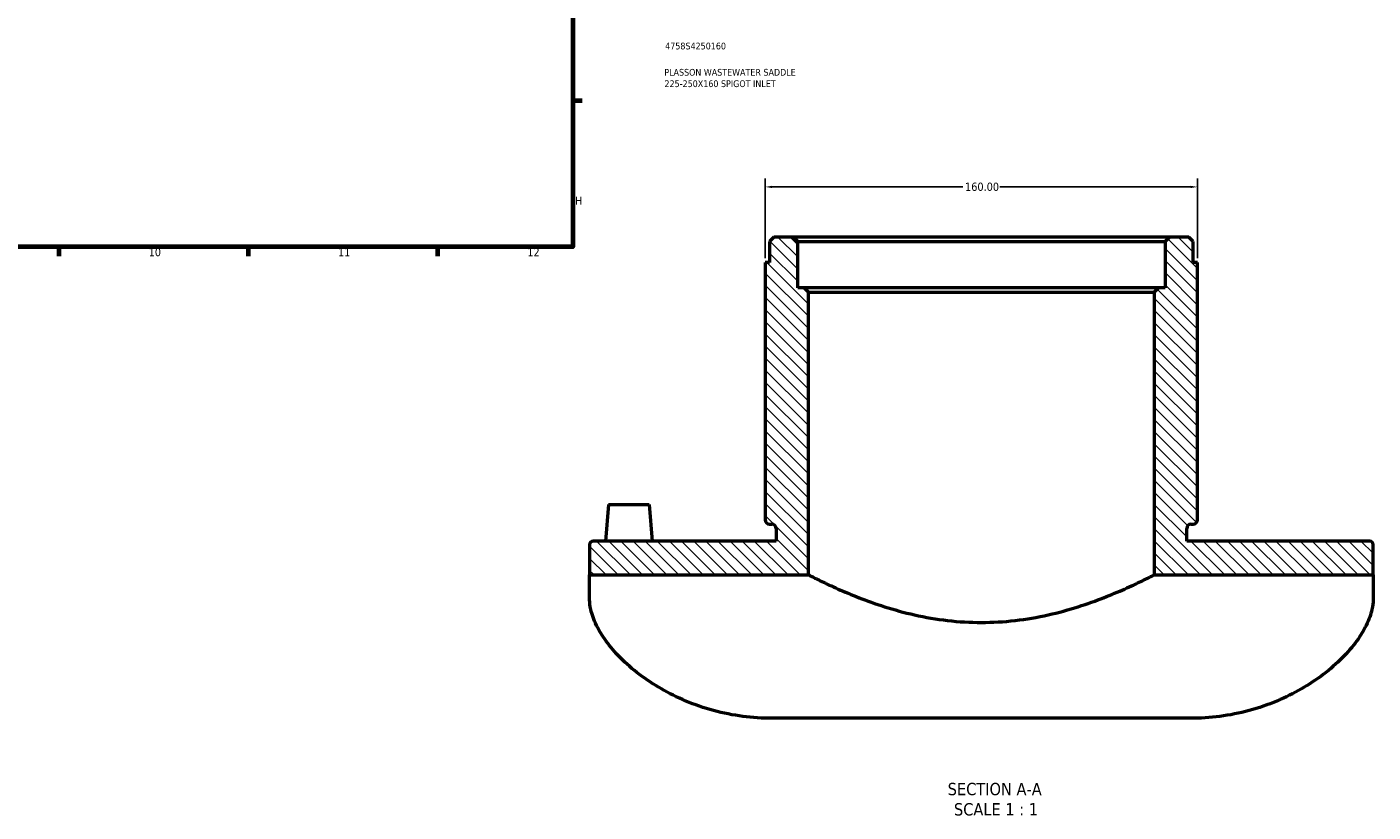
# Model space of a CAD drawing. Header units: millimetres. Extents: x -147 to 1117, y -236 to 827.
# Tile 4 of 6: x 619 to 1117, y -189 to 101. Entities that reach past the tile are written whole.
import ezdxf

# ---------------------------------------------------------------- set-up
doc = ezdxf.new("R2010")
doc.units = ezdxf.units.MM
for name, color, linetype, lineweight in [('Border (ANSI)', 7, 'Continuous', 70), ('Dimension (ANSI)', 7, 'Continuous', 25), ('Hatch (ANSI)', 7, 'Continuous', 18), ('Symbol (ANSI)', 7, 'Continuous', 25), ('Title (ISO)', 7, 'Continuous', 50), ('Visible (ANSI)', 7, 'Continuous', 50)]:
    doc.layers.add(name, color=color, linetype=linetype, lineweight=lineweight)
doc.styles.add('Label Text (ANSI)', font='tahoma.ttf')
doc.styles.add('Note Text (ANSI)', font='tahoma.ttf')
doc.styles.add('Note Text (ISO)', font='tahoma.ttf')
doc.dimstyles.new('Default - mm (ANSI)', dxfattribs={"dimtxt": 3.048, "dimasz": 2.5, "dimexe": 3.175, "dimexo": 1.6002, "dimgap": 0.8, "dimtad": 0, "dimtoh": 1, "dimrnd": 1e-08, "dimzin": 4, "dimdsep": 46, "dimtxsty": 'Note Text (ANSI)', "dimcen": 0.09, "dimdle": 10, "dimclrd": 256, "dimclre": 256, "dimclrt": 256, "dimadec": 1, "dimazin": 1, "dimtfac": 1, "dimtofl": 0, "dimtmove": 0, "dimatfit": 3, "dimfxl": 1, "dimtolj": 1, "dimtzin": 4, "dimlwd": -1, "dimlwe": -1, "dimarcsym": 0})

# ---------------------------------------------------------------- blocks, each defined once
blk = doc.blocks.new('Borders Default Border')
at = {"layer": 'Border (ANSI)'}
for p, q in [((821, 74.25), (824.45, 74.25)), ((630.75, 20), (630.75, 16.55)), ((700.83, 20), (700.83, 16.55)), ((770.92, 20), (770.92, 16.55))]:
    blk.add_line(p, q, dxfattribs=at)
at = {"layer": 'Border (ANSI)', "flags": 128}
blk.add_lwpolyline([(20, 20), (20, 574), (821, 574), (821, 20), (20, 20)], dxfattribs=at)
at = {"layer": 'Border (ANSI)', "attachment_point": 7, "style": 'Note Text (ANSI)'}
for s, insert, char_height in [('H', (821.81, 35.6), 3.05), ('10', (663.96, 16.49), 3.048), ('11', (734.04, 16.55), 3.048), ('12', (804.13, 16.55), 3.048)]:
    blk.add_mtext(s, dxfattribs=dict(at, insert=insert, char_height=char_height))
blk = doc.blocks.new('Title Blocks ISO')
at = {"layer": 'Title (ISO)', "color": 232, "true_color": 0xca0064, "style": 'Note Text (ISO)'}
for tag, p in [('PART_NUMBER_001', (34.16, 73.13)), ('DESCRIPTION_001', (33.84, 63.4)), ('DESCRIPTION_002', (33.91, 59.18))]:
    blk.add_attdef(tag, p, '', height=2.5, dxfattribs=at)
blk = doc.blocks.new('*D7')
at = {"layer": 'Defpoints', "color": 0, "transparency": 16777216}
for p in [(892.21, 42.21), (892.21, 14.21), (1052.21, 14.21)]:
    blk.add_point(p, dxfattribs=at)
at = {"layer": 'Dimension (ANSI)', "transparency": 16777216}
for p, q in [((892.21, 15.81), (892.21, 45.38)), ((1052.21, 15.81), (1052.21, 45.38)), ((894.71, 42.21), (965.37, 42.21)), ((1049.71, 42.21), (979.05, 42.21))]:
    blk.add_line(p, q, dxfattribs=at)
for points in [[(894.71, 42.63), (894.71, 41.79), (892.21, 42.21)], [(1049.71, 42.63), (1049.71, 41.79), (1052.21, 42.21)]]:
    blk.add_solid(points, dxfattribs=at)
at = {"layer": 'Dimension (ANSI)', "transparency": 16777216, "insert": (966.17, 43.8), "char_height": 3.048, "attachment_point": 1, "style": 'Note Text (ANSI)'}
blk.add_mtext('\\A1;160.00', dxfattribs=at)

msp = doc.modelspace()

# ---------------------------------------------------------------- hatches: boundary and pattern name
at = {"layer": 'Hatch (ANSI)'}
h = msp.add_hatch(dxfattribs=at)
h.set_pattern_fill('ANSI31', color=256, scale=25.4, angle=270, style=0)
h.set_pattern_definition([(315, (0, 0), (2.245064, 2.245064), [])])
edge = h.paths.add_edge_path()
edge.add_line((1050.608, 21.984), (1049.008, 23.584))
edge.add_line((1049.008, 23.584), (1041.808, 23.584))
edge.add_line((1041.808, 23.584), (1040.208, 21.984))
edge.add_line((1040.208, 21.984), (1040.208, 4.834))
edge.add_line((1040.208, 4.834), (1037.808, 4.834))
edge.add_line((1037.808, 4.834), (1036.208, 3.234))
edge.add_line((1036.208, 3.234), (1036.208, -101.416))
edge.add_line((1036.208, -101.416), (1117.208, -101.416))
edge.add_line((1117.208, -101.416), (1117.208, -90.166))
edge.add_ellipse((1115.958, -90.166), major_axis=(1.25, 0), ratio=1, start_angle=0, end_angle=90)
edge.add_line((1115.958, -88.916), (1048.208, -88.916))
edge.add_line((1048.208, -88.916), (1048.208, -84.266))
edge.add_ellipse((1049.808, -84.266), major_axis=(-1.6, 0), ratio=1, start_angle=270, end_angle=360, ccw=False)
edge.add_line((1049.808, -82.666), (1050.608, -82.666))
edge.add_ellipse((1050.608, -81.066), major_axis=(0, -1.6), ratio=1, start_angle=0, end_angle=90)
edge.add_line((1052.208, -81.066), (1052.208, 14.209))
edge.add_line((1052.208, 14.209), (1050.608, 14.209))
edge.add_line((1050.608, 14.209), (1050.608, 21.984))
edge = h.paths.add_edge_path()
edge.add_line((895.408, 23.584), (893.808, 21.984))
edge.add_line((893.808, 21.984), (893.808, 14.209))
edge.add_line((893.808, 14.209), (892.208, 14.209))
edge.add_line((892.208, 14.209), (892.208, -81.066))
edge.add_ellipse((893.808, -81.066), major_axis=(-1.6, 0), ratio=1, start_angle=0, end_angle=90)
edge.add_line((893.808, -82.666), (894.608, -82.666))
edge.add_ellipse((894.608, -84.266), major_axis=(0, 1.6), ratio=1, start_angle=270, end_angle=360, ccw=False)
edge.add_line((896.208, -84.266), (896.208, -88.916))
edge.add_line((896.208, -88.916), (828.458, -88.916))
edge.add_ellipse((828.458, -90.166), major_axis=(0, 1.25), ratio=1, start_angle=0, end_angle=90)
edge.add_line((827.208, -90.166), (827.208, -101.416))
edge.add_line((827.208, -101.416), (908.208, -101.416))
edge.add_line((908.208, -101.416), (908.208, 3.234))
edge.add_line((908.208, 3.234), (906.608, 4.834))
edge.add_line((906.608, 4.834), (904.208, 4.834))
edge.add_line((904.208, 4.834), (904.208, 21.984))
edge.add_line((904.208, 21.984), (902.608, 23.584))
edge.add_line((902.608, 23.584), (895.408, 23.584))

# ---------------------------------------------------------------- linework, layer by layer
at = {"layer": 'Visible (ANSI)'}
for p, q in [((895.408, 23.584), (893.808, 21.984)), ((893.808, 21.984), (893.808, 14.209)), ((902.608, 23.584), (895.408, 23.584)), ((904.208, 21.984), (902.608, 23.584)), ((1041.808, 23.584), (902.608, 23.584)), ((904.208, 4.834), (904.208, 21.984)), ((904.208, 21.984), (1040.208, 21.984)), ((1041.808, 23.584), (1040.208, 21.984)), ((1040.208, 21.984), (1040.208, 4.834)), ((1049.008, 23.584), (1041.808, 23.584)), ((1050.608, 21.984), (1049.008, 23.584)), ((1050.608, 14.209), (1050.608, 21.984)), ((893.808, 14.209), (892.208, 14.209)), ((892.208, 14.209), (892.208, -81.066)), ((1052.208, 14.209), (1050.608, 14.209)), ((1052.208, -81.066), (1052.208, 14.209)), ((906.608, 4.834), (904.208, 4.834)), ((908.208, 3.234), (906.608, 4.834)), ((1037.808, 4.834), (906.608, 4.834)), ((908.208, -101.416), (908.208, 3.234)), ((908.208, 3.234), (1036.208, 3.234)), ((1037.808, 4.834), (1036.208, 3.234)), ((1036.208, 3.234), (1036.208, -101.416)), ((1040.208, 4.834), (1037.808, 4.834)), ((834.208, -75.416), (833.027, -88.916)), ((834.208, -75.416), (849.208, -75.416)), ((849.208, -75.416), (850.389, -88.916)), ((893.808, -82.666), (894.608, -82.666)), ((896.208, -84.266), (896.208, -88.916)), ((1048.208, -88.916), (1048.208, -84.266)), ((1049.808, -82.666), (1050.608, -82.666)), ((896.208, -88.916), (828.458, -88.916)), ((1115.958, -88.916), (1048.208, -88.916)), ((827.208, -90.166), (827.208, -101.416)), ((1117.208, -101.416), (1117.208, -90.166)), ((827.208, -101.416), (908.208, -101.416)), ((827.208, -110.699), (827.208, -101.416)), ((1036.208, -101.416), (1117.208, -101.416)), ((1117.208, -101.416), (1117.208, -110.699)), ((1049.708, -154.546), (894.708, -154.546))]:
    msp.add_line(p, q, dxfattribs=at)
for centre, radius, start, end in [((893.808, -81.066), 1.6, 180, 270), ((894.608, -84.266), 1.6, 0, 90), ((1049.808, -84.266), 1.6, 90, 180), ((1050.608, -81.066), 1.6, 270, 0), ((828.458, -90.166), 1.25, 90, 180), ((1115.958, -90.166), 1.25, 0, 90)]:
    msp.add_arc(centre, radius, start, end, dxfattribs=at)
for points, knots in [([(908.208, -101.416), (908.208, -101.416), (908.608, -101.623), (910.266, -102.459), (911.523, -103.089), (914.814, -104.675), (916.85, -105.631), (921.522, -107.7), (924.159, -108.81), (929.756, -110.985), (932.922, -112.129), (939.832, -114.316), (943.576, -115.357), (951.428, -117.118), (955.544, -117.836), (963.878, -118.8), (968.097, -119.043), (976.319, -119.043), (980.538, -118.8), (988.872, -117.836), (992.988, -117.118), (1000.84, -115.357), (1004.584, -114.316), (1011.494, -112.129), (1014.66, -110.985), (1020.258, -108.81), (1022.894, -107.7), (1027.566, -105.631), (1029.602, -104.675), (1032.893, -103.089), (1034.15, -102.459), (1035.808, -101.623), (1036.208, -101.416), (1036.208, -101.416)], [9.8515344, 9.8515344, 9.8515344, 9.8515344, 11.0811019, 11.0811019, 12.3106695, 12.3106695, 13.540237, 13.540237, 14.7698045, 14.7698045, 16.0031206, 16.0031206, 17.2364366, 17.2364366, 18.4697527, 18.4697527, 19.7030687, 19.7030687, 20.9363848, 20.9363848, 22.1697008, 22.1697008, 23.4030169, 23.4030169, 24.6363329, 24.6363329, 25.8659005, 25.8659005, 27.095468, 27.095468, 28.3250356, 28.3250356, 29.5546031, 29.5546031, 29.5546031, 29.5546031]), ([(894.708, -154.546), (891.213, -154.546), (887.581, -154.32), (880.291, -153.36), (876.634, -152.627), (869.528, -150.7), (866.076, -149.506), (859.573, -146.783), (856.524, -145.256), (850.937, -142.041), (848.192, -140.223), (843.094, -136.341), (840.743, -134.278), (836.599, -130.102), (834.803, -127.988), (831.829, -123.907), (830.649, -121.942), (828.75, -118.097), (828.029, -116.103), (827.343, -112.995), (827.208, -111.802), (827.208, -110.699)], [28.4455433, 28.4455433, 28.4455433, 28.4455433, 29.4940556, 29.4940556, 30.5425678, 30.5425678, 31.59108, 31.59108, 32.6395922, 32.6395922, 33.7042707, 33.7042707, 34.7689491, 34.7689491, 35.8336276, 35.8336276, 36.898306, 36.898306, 38.0976385, 38.0976385, 38.9147943, 38.9147943, 38.9147943, 38.9147943]), ([(1117.208, -110.699), (1117.208, -111.802), (1117.073, -112.995), (1116.387, -116.103), (1115.666, -118.097), (1113.767, -121.942), (1112.587, -123.907), (1109.613, -127.988), (1107.817, -130.102), (1103.673, -134.278), (1101.322, -136.341), (1096.224, -140.223), (1093.479, -142.041), (1087.892, -145.256), (1084.843, -146.783), (1078.34, -149.506), (1074.888, -150.7), (1067.782, -152.627), (1064.125, -153.36), (1056.835, -154.32), (1053.203, -154.546), (1049.708, -154.546)], [17.9770352, 17.9770352, 17.9770352, 17.9770352, 18.794191, 18.794191, 19.9935235, 19.9935235, 21.0582019, 21.0582019, 22.1228804, 22.1228804, 23.1875588, 23.1875588, 24.2522373, 24.2522373, 25.3007495, 25.3007495, 26.3492617, 26.3492617, 27.3977739, 27.3977739, 28.4462862, 28.4462862, 28.4462862, 28.4462862])]:
    msp.add_open_spline(points, degree=3, knots=knots, dxfattribs=at)

# ---------------------------------------------------------------- block references
msp.add_blockref('Borders Default Border', (0, 0))
msp.add_blockref('Title Blocks ISO', (821, 20)).add_auto_attribs({'PART_NUMBER_001': '4758S4250160', 'DESCRIPTION_001': 'PLASSON WASTEWATER SADDLE', 'DESCRIPTION_002': '225-250X160 SPIGOT INLET'})

# ---------------------------------------------------------------- texts
at = {"layer": 'Symbol (ANSI)', "char_height": 4.572, "attachment_point": 7, "style": 'Label Text (ANSI)'}
for s, insert in [('SECTION A-A', (959.743, -183.094)), ('SCALE 1 : 1', (962.063, -190.607))]:
    msp.add_mtext(s, dxfattribs=dict(at, insert=insert))

# ---------------------------------------------------------------- dimensions: what is measured, and where the dimension line sits
at = {"layer": 'Dimension (ANSI)'}
dim = msp.add_linear_dim(base=(892.208, 42.209), p1=(1052.208, 14.209), p2=(892.208, 14.209), dimstyle='Default - mm (ANSI)', override={"dimtoh": 0, "dimdec": 2, "dimtp": 0, "dimtm": 0, "dimtdec": 2, "dimatfit": 1}, dxfattribs=at)
dim.commit()
dim.dimension.update_dxf_attribs({"geometry": '*D7', "text_midpoint": (972.208, 42.209), "dimtype": 160})

doc.saveas('drawing.dxf')
